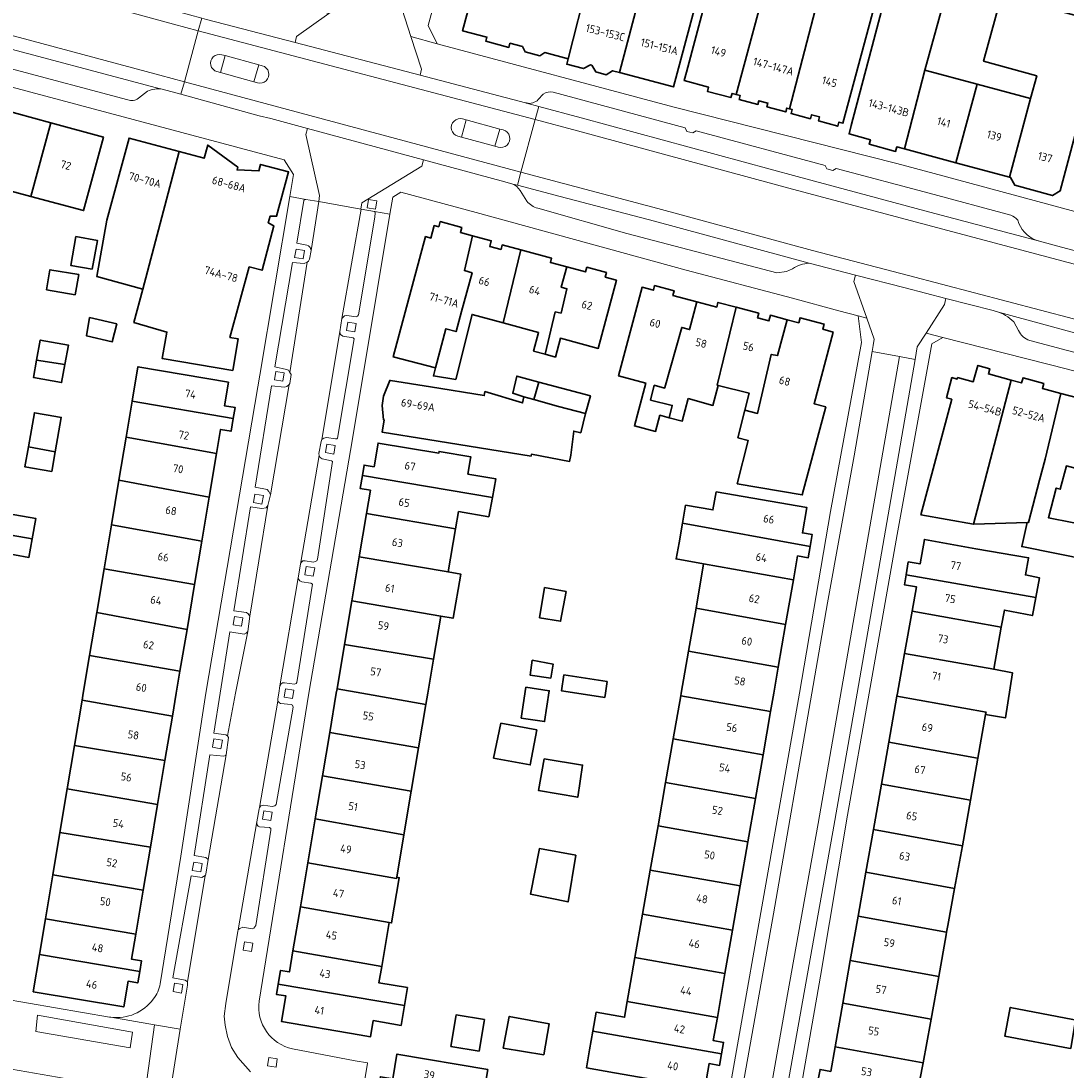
# Model space of a CAD drawing. Extents: x 151587 to 155483, y 462503 to 464608.
# Tile 110 of 236: x 153341 to 153459, y 463457 to 463576. Entities that reach past the tile are written whole.
import ezdxf
from ezdxf.enums import TextEntityAlignment as Align

# ---------------------------------------------------------------- set-up
doc = ezdxf.new("R2010")
doc.units = 0
doc.header["$LTSCALE"] = 0.5
for name, color, linetype, lineweight in [('B-RO-GR-GROENVOORZIENING-GV', 251, 'CONTINUOUS', 18), ('B-RO-OG-BEBOUWING-GV', 6, 'CONTINUOUS', 35), ('B-RO-OG-BEBOUWING-T18', 1, 'CONTINUOUS', 18), ('B-RO-VH-VERHARDING_ASFALT-GV', 251, 'CONTINUOUS', 18), ('B-RO-VH-VERHARDING_BETONSTRAATSTEEN-GV', 251, 'CONTINUOUS', 18), ('B-RO-VH-VERHARDING_STRAATBAKSTEEN-GV', 251, 'CONTINUOUS', 18), ('B-RO-VH-VERHARDING_TEGEL-GV', 251, 'CONTINUOUS', 18)]:
    doc.layers.add(name, color=color, linetype=linetype, lineweight=lineweight)
doc.styles.add('NLCS-ISO-M200-T18', font='NLCS-ISO.ttf', dxfattribs={"height": 0.36})

msp = doc.modelspace()

# ---------------------------------------------------------------- linework, layer by layer
at = {"layer": 'B-RO-GR-GROENVOORZIENING-GV', "flags": 128}
for points in [[(153379.935, 463555.773), (153379.778, 463554.826), (153380.725, 463554.667), (153380.883, 463555.615)], [(153371.739, 463550.168), (153371.582, 463549.221), (153372.529, 463549.062), (153372.687, 463550.01)], [(153377.583, 463541.92), (153377.426, 463540.973), (153378.373, 463540.814), (153378.531, 463541.762)], [(153369.467, 463536.352), (153369.31, 463535.405), (153370.257, 463535.246), (153370.415, 463536.194)], [(153375.217, 463528.127), (153375.06, 463527.18), (153376.007, 463527.021), (153376.165, 463527.969)], [(153367.097, 463522.476), (153366.94, 463521.529), (153367.887, 463521.37), (153368.045, 463522.318)], [(153372.897, 463514.317), (153372.74, 463513.37), (153373.687, 463513.211), (153373.845, 463514.159)], [(153364.792, 463508.669), (153364.635, 463507.722), (153365.582, 463507.563), (153365.74, 463508.511)], [(153370.536, 463500.492), (153370.379, 463499.544), (153371.326, 463499.386), (153371.483, 463500.334)], [(153362.462, 463494.837), (153362.304, 463493.89), (153363.252, 463493.732), (153363.409, 463494.679)], [(153368.093, 463486.723), (153367.936, 463485.776), (153368.883, 463485.617), (153369.041, 463486.565)], [(153360.17, 463480.923), (153360.012, 463479.976), (153360.96, 463479.817), (153361.117, 463480.765)], [(153365.926, 463471.922), (153365.768, 463470.974), (153366.716, 463470.816), (153366.873, 463471.764)], [(153358.011, 463467.232), (153357.854, 463466.285), (153358.801, 463466.126), (153358.959, 463467.074)], [(153368.525, 463457.89), (153369.476, 463457.756), (153369.611, 463458.707), (153368.66, 463458.841)]]:
    msp.add_lwpolyline(points, close=True, dxfattribs=at)
at = {"layer": 'B-RO-OG-BEBOUWING-GV', "flags": 128}
for points in [[(153413.986, 463591.874), (153408, 463593.621), (153407.992, 463593.588), (153404.739, 463580.459), (153402.496, 463571.67), (153402.334, 463571.063), (153404.233, 463570.571), (153405.013, 463570.997), (153405.161, 463570.958), (153405.643, 463570.191), (153406.807, 463569.88), (153407.518, 463570.328), (153408.311, 463570.116), (153413.39, 463589.456)], [(153419.247, 463586.652), (153420.31, 463586.413), (153421.202, 463590.359), (153414.121, 463592.117), (153413.986, 463591.874), (153413.39, 463589.456), (153408.311, 463570.116), (153414.392, 463568.49)], [(153400.692, 463589.011), (153396.903, 463589.984), (153395.852, 463585.987), (153393.722, 463586.548), (153390.563, 463574.851), (153393.306, 463574.12), (153393.187, 463573.676), (153395.799, 463572.959), (153395.922, 463573.424), (153397.319, 463573.052), (153397.625, 463572.462), (153399.282, 463572.014), (153399.867, 463572.373), (153402.496, 463571.67), (153404.739, 463580.459), (153398.946, 463581.976)], [(153421.482, 463567.633), (153421.939, 463567.51), (153421.826, 463567.091), (153423.942, 463566.52), (153424.055, 463566.942), (153425.082, 463566.666), (153424.97, 463566.249), (153427.09, 463565.679), (153427.202, 463566.097), (153427.512, 463566.013), (153432.387, 463584.733), (153432.537, 463584.693), (153432.727, 463585.72), (153426.97, 463587.261), (153425.456, 463582.045), (153425.359, 463582.071)], [(153438.294, 463583.232), (153432.537, 463584.693), (153432.387, 463584.733), (153427.512, 463566.013), (153427.823, 463565.93), (153427.702, 463565.481), (153429.885, 463564.895), (153430.005, 463565.344), (153430.917, 463565.099), (153430.797, 463564.653), (153432.975, 463564.053), (153433.099, 463564.514), (153433.554, 463564.391), (153438.592, 463583.156)], [(153425.359, 463582.071), (153419.564, 463583.614), (153419.468, 463583.64), (153415.854, 463570.179), (153415.594, 463569.214), (153418.356, 463568.472), (153418.228, 463567.997), (153420.899, 463567.287), (153421.025, 463567.755), (153421.482, 463567.633)], [(153434.497, 463564.145), (153434.241, 463563.178), (153436.655, 463562.529), (153436.518, 463562.02), (153439.508, 463561.215), (153439.645, 463561.724), (153440.525, 463561.487), (153442.825, 463570.376), (153445.669, 463580.783), (153442.414, 463581.672), (153442.81, 463583.121), (153440.313, 463583.803), (153439.626, 463583.528)], [(153451.202, 463577.837), (153449.445, 463571.396), (153455.466, 463569.754), (153454.769, 463567.199), (153452.366, 463558.299), (153452.497, 463558.263), (153452.975, 463557.384), (153457.238, 463556.219), (153458.1, 463556.755), (153463.158, 463575.712), (153451.473, 463578.83)], [(153448.737, 463568.803), (153442.825, 463570.376), (153440.525, 463561.487), (153446.314, 463559.928)], [(153454.769, 463567.199), (153448.737, 463568.803), (153446.314, 463559.928), (153452.366, 463558.299)], [(153335.23, 463553.707), (153334.62, 463550.435), (153336.932, 463550.004), (153336.956, 463550.147), (153337.474, 463553.301), (153338.137, 463557.091), (153338.56, 463556.978), (153341.765, 463556.117), (153344.013, 463564.441), (153338.221, 463566.006), (153335.97, 463557.673), (153335.973, 463557.672), (153335.961, 463557.625)], [(153341.765, 463556.117), (153347.719, 463554.519), (153349.964, 463562.834), (153344.013, 463564.441)], [(153354.436, 463545.637), (153358.544, 463561.193), (153352.875, 463562.722), (153350.342, 463553.435), (153349.239, 463547.06)], [(153354.436, 463545.637), (153353.413, 463541.864), (153357.146, 463540.797), (153356.606, 463537.819), (153364.578, 463536.464), (153365.185, 463540.036), (153364.272, 463540.189), (153366.444, 463548.168), (153367.892, 463547.777), (153369.245, 463552.791), (153368.601, 463553.151), (153368.801, 463553.89), (153369.538, 463553.877), (153370.895, 463558.9), (153367.737, 463559.741), (153367.542, 463559.008), (153365.068, 463559.123), (153365.146, 463559.444), (153361.75, 463561.919), (153361.353, 463560.435), (153358.544, 463561.193)], [(153390.446, 463543.125), (153391.637, 463547.51), (153390.769, 463547.746), (153391.671, 463551.685), (153390.314, 463552.045), (153390.469, 463552.63), (153388.034, 463553.277), (153387.878, 463552.692), (153387.356, 463552.831), (153386.977, 463551.421), (153386.379, 463551.581), (153382.727, 463538.001), (153387.514, 463536.762), (153388.682, 463541.173), (153389.83, 463540.861)], [(153348.71, 463547.908), (153349.281, 463551.153), (153346.853, 463551.581), (153346.281, 463548.336)], [(153395.137, 463541.85), (153397.129, 463550.086), (153395.046, 463550.643), (153394.911, 463550.139), (153393.625, 463550.483), (153393.794, 463551.12), (153391.671, 463551.685), (153390.769, 463547.746), (153391.637, 463547.51), (153390.446, 463543.125), (153389.83, 463540.861), (153388.682, 463541.173), (153387.514, 463536.762), (153387.263, 463535.849), (153389.796, 463535.443), (153391.643, 463542.799)], [(153395.137, 463541.85), (153399.155, 463540.758), (153398.579, 463538.64), (153399.889, 463538.291), (153401.044, 463543.071), (153401.699, 463542.95), (153402.357, 463545.688), (153401.702, 463545.868), (153402.33, 463548.16), (153400.497, 463548.649), (153400.63, 463549.148), (153397.129, 463550.086)], [(153346.791, 463545.022), (153347.175, 463547.292), (153343.922, 463547.843), (153343.537, 463545.573)], [(153399.889, 463538.291), (153401.049, 463537.981), (153401.615, 463540.102), (153405.905, 463538.957), (153407.96, 463546.658), (153406.69, 463546.997), (153406.83, 463547.522), (153404.615, 463548.125), (153404.472, 463547.588), (153402.33, 463548.16), (153401.702, 463545.868), (153402.357, 463545.688), (153401.699, 463542.95), (153401.044, 463543.071)], [(153413.422, 463534.537), (153415.333, 463541.321), (153416.226, 463541.082), (153417.049, 463544.219), (153414.345, 463544.936), (153414.487, 463545.469), (153412.265, 463546.058), (153412.124, 463545.525), (153410.852, 463545.863), (153408.197, 463535.85), (153411.266, 463535.036), (153410.472, 463532.04), (153409.985, 463530.203), (153412.372, 463529.57), (153412.859, 463531.407), (153413.911, 463531.128), (153414.255, 463532.514), (153411.809, 463533.123), (153412.222, 463534.783), (153413.403, 463534.47)], [(153416.046, 463533.276), (153418.856, 463532.519), (153419.467, 463534.773), (153419.344, 463534.804), (153421.486, 463543.601), (153419.429, 463544.146), (153419.29, 463543.624), (153417.049, 463544.219), (153416.226, 463541.082), (153415.333, 463541.321), (153413.422, 463534.537), (153413.403, 463534.47), (153412.222, 463534.783), (153411.809, 463533.123), (153414.255, 463532.514), (153413.911, 463531.128), (153415.391, 463530.736)], [(153348.389, 463542.459), (153348.062, 463540.357), (153350.972, 463539.7), (153351.482, 463541.747)], [(153419.467, 463534.773), (153422.938, 463533.909), (153422.453, 463531.963), (153423.899, 463531.603), (153425.453, 463538.269), (153426.168, 463538.149), (153427.251, 463542.19), (153425.361, 463542.695), (153425.192, 463542.058), (153423.907, 463542.399), (153424.046, 463542.923), (153421.486, 463543.601), (153419.344, 463534.804)], [(153427.251, 463542.19), (153426.168, 463538.149), (153425.453, 463538.269), (153423.899, 463531.603), (153422.453, 463531.963), (153421.679, 463528.852), (153422.841, 463528.563), (153421.616, 463523.659), (153428.95, 463522.396), (153431.603, 463532.344), (153430.292, 463532.7), (153432.435, 463540.806), (153431.275, 463541.116), (153431.43, 463541.695), (153428.705, 463542.423), (153428.551, 463541.843)], [(153342.421, 463537.628), (153345.609, 463537.122), (153346.001, 463539.326), (153342.824, 463539.892)], [(153345.609, 463537.122), (153342.421, 463537.628), (153342.069, 463535.651), (153345.246, 463535.086)], [(153364.094, 463535.155), (153353.872, 463536.876), (153353.219, 463532.978), (153364.633, 463531.033), (153364.843, 463532.28), (153363.644, 463532.482)], [(153452.578, 463535.382), (153450.005, 463536.077), (153450.169, 463536.651), (153448.805, 463537.038), (153448.277, 463535.182), (153446.511, 463535.656), (153446.469, 463535.497), (153445.879, 463535.654), (153445.269, 463533.369), (153445.859, 463533.212), (153442.368, 463520.14), (153448.32, 463519.1)], [(153401.415, 463532.406), (153398.63, 463533.164), (153397.486, 463533.475), (153397.341, 463532.789), (153393.087, 463534.074), (153393.015, 463533.623), (153386.941, 463534.597), (153382.42, 463535.322), (153382.322, 463535.338), (153381.634, 463533.576), (153381.46, 463532.49), (153381.607, 463530.886), (153381.705, 463530.87), (153381.482, 463529.483), (153386.624, 463528.658), (153398.312, 463526.783), (153398.345, 463526.99), (153402.662, 463526.19), (153402.783, 463526.893), (153403.122, 463529.605), (153403.911, 463529.431), (153404.474, 463531.614)], [(153399.17, 463535.156), (153396.689, 463535.827), (153396.237, 463533.881), (153397.486, 463533.475), (153398.63, 463533.164), (153398.808, 463533.816)], [(153454.365, 463519.269), (153454.516, 463519.273), (153455.758, 463524.053), (153456.418, 463526.458), (153458.198, 463533.87), (153456.095, 463534.434), (153456.249, 463535.003), (153453.909, 463535.634), (153453.756, 463535.064), (153452.578, 463535.382), (153448.32, 463519.1), (153448.352, 463519.094)], [(153401.415, 463532.406), (153404.474, 463531.614), (153405.011, 463533.577), (153399.17, 463535.156), (153398.808, 463533.816), (153398.63, 463533.164)], [(153364.633, 463531.033), (153353.219, 463532.978), (153352.541, 463528.933), (153362.755, 463527.073), (153363.214, 463529.799), (153364.391, 463529.6)], [(153458.198, 463533.87), (153456.418, 463526.458), (153455.758, 463524.053), (153454.516, 463519.273), (153454.365, 463519.269), (153453.764, 463516.568), (153461.414, 463515.02), (153462.147, 463518.752), (153456.783, 463519.818), (153457.668, 463523.181), (153458.122, 463523.047), (153458.823, 463525.675), (153462.187, 463524.777), (153464.188, 463532.272), (153463.284, 463532.514), (153463.433, 463533.069), (153461.227, 463533.653), (153461.078, 463533.098)], [(153341.496, 463527.829), (153344.525, 463527.279), (153345.204, 463531.162), (153344.579, 463531.271), (153342.171, 463531.692)], [(153351.725, 463524.063), (153361.929, 463522.163), (153362.755, 463527.073), (153352.541, 463528.933)], [(153379.241, 463524.598), (153393.926, 463522.113), (153394.321, 463524.234), (153391.159, 463524.748), (153391.451, 463526.519), (153391.484, 463526.721), (153387.916, 463527.316), (153387.885, 463527.125), (153381.008, 463528.261), (153380.562, 463525.576), (153379.434, 463525.763)], [(153344.133, 463525.037), (153344.525, 463527.279), (153341.496, 463527.829), (153341.1, 463525.567)], [(153361.929, 463522.163), (153351.725, 463524.063), (153350.88, 463519.024), (153361.088, 463517.164)], [(153379.241, 463524.598), (153378.995, 463523.115), (153380.141, 463522.925), (153379.697, 463520.283), (153389.775, 463518.557), (153390.117, 463520.525), (153393.519, 463519.933), (153393.926, 463522.113)], [(153419.217, 463522.741), (153418.867, 463520.707), (153415.77, 463521.24), (153415.418, 463519.192), (153429.854, 463516.555), (153430.088, 463517.912), (153428.969, 463518.104), (153429.463, 463520.98)], [(153338.669, 463518.023), (153341.925, 463517.45), (153342.329, 463519.726), (153339.073, 463520.304)], [(153378.878, 463515.414), (153388.931, 463513.701), (153389.775, 463518.557), (153379.697, 463520.283)], [(153360.265, 463512.27), (153361.088, 463517.164), (153350.88, 463519.024), (153350.046, 463514.048)], [(153415.418, 463519.192), (153415.041, 463516.998), (153414.703, 463515.164), (153417.813, 463514.611), (153427.96, 463512.808), (153428.429, 463515.505), (153429.638, 463515.297), (153429.854, 463516.555)], [(153341.925, 463517.45), (153338.669, 463518.023), (153338.296, 463515.922), (153341.552, 463515.345)], [(153440.692, 463513.37), (153455.361, 463510.801), (153455.785, 463513.031), (153454.19, 463513.356), (153454.534, 463515.258), (153454.542, 463515.301), (153448.567, 463516.314), (153442.759, 463517.367), (153442.282, 463514.607), (153440.945, 463514.838)], [(153378.04, 463510.428), (153388.091, 463508.708), (153389.491, 463508.465), (153390.357, 463513.454), (153388.931, 463513.701), (153378.878, 463515.414)], [(153360.265, 463512.27), (153350.046, 463514.048), (153349.222, 463509.128), (153359.414, 463507.214)], [(153427.08, 463507.751), (153427.96, 463512.808), (153417.813, 463514.611), (153416.947, 463509.606)], [(153455.361, 463510.801), (153440.692, 463513.37), (153440.499, 463512.254), (153441.852, 463512.02), (153441.364, 463509.259), (153451.44, 463507.448), (153451.811, 463509.383), (153454.973, 463508.761)], [(153399.25, 463508.516), (153401.648, 463508.131), (153402.264, 463511.489), (153399.84, 463511.926)], [(153378.04, 463510.428), (153377.212, 463505.504), (153387.27, 463503.833), (153388.091, 463508.708)], [(153426.245, 463502.952), (153427.08, 463507.751), (153416.947, 463509.606), (153416.106, 463504.746)], [(153440.518, 463504.479), (153450.599, 463502.696), (153451.44, 463507.448), (153441.364, 463509.259)], [(153359.414, 463507.214), (153349.222, 463509.128), (153348.405, 463504.257), (153358.621, 463502.503)], [(153376.37, 463500.502), (153379.184, 463500), (153386.408, 463498.71), (153386.625, 463500), (153387.27, 463503.833), (153377.212, 463505.504)], [(153426.245, 463502.952), (153416.106, 463504.746), (153415.275, 463500), (153415.221, 463499.689), (153425.374, 463497.942), (153425.732, 463500)], [(153450.599, 463502.696), (153440.518, 463504.479), (153439.726, 463500), (153439.665, 463499.654), (153449.729, 463497.874), (153449.678, 463497.584), (153451.922, 463497.205), (153452.706, 463502.313)], [(153358.621, 463502.503), (153348.405, 463504.257), (153347.692, 463500), (153347.559, 463499.208), (153357.766, 463497.417), (153358.2, 463500)], [(153400.525, 463501.688), (153400.795, 463503.283), (153398.444, 463503.716), (153398.201, 463502.04)], [(153406.915, 463501.324), (153402.024, 463502.073), (153401.747, 463500.262), (153403.46, 463500), (153406.638, 463499.514), (153406.712, 463500)], [(153376.37, 463500.502), (153376.286, 463500), (153375.542, 463495.573), (153385.582, 463493.812), (153386.408, 463498.71), (153379.184, 463500)], [(153397.712, 463500.67), (153397.187, 463497.195), (153399.829, 463496.796), (153400.354, 463500.272)], [(153346.7, 463494.089), (153356.924, 463492.41), (153357.766, 463497.417), (153347.559, 463499.208)], [(153414.37, 463494.83), (153424.521, 463493.04), (153425.374, 463497.942), (153415.221, 463499.689)], [(153439.665, 463499.654), (153438.75, 463494.48), (153448.772, 463492.657), (153448.809, 463492.651), (153449.678, 463497.584), (153449.729, 463497.874)], [(153398.942, 463495.851), (153394.888, 463496.609), (153394.076, 463492.663), (153398.211, 463491.905)], [(153374.715, 463490.661), (153384.758, 463488.92), (153385.582, 463493.812), (153375.542, 463495.573)], [(153356.924, 463492.41), (153346.7, 463494.089), (153345.879, 463489.195), (153356.083, 463487.407)], [(153413.507, 463489.899), (153423.663, 463488.109), (153424.521, 463493.04), (153414.37, 463494.83)], [(153437.91, 463489.736), (153447.971, 463487.9), (153448.809, 463492.651), (153448.772, 463492.657), (153438.75, 463494.48)], [(153399.794, 463492.57), (153399.162, 463489.005), (153403.586, 463488.247), (153404.131, 463491.88)], [(153384.758, 463488.92), (153374.715, 463490.661), (153373.902, 463485.823), (153383.929, 463483.998)], [(153356.083, 463487.407), (153345.879, 463489.195), (153345.054, 463484.273), (153355.273, 463482.59)], [(153413.507, 463489.899), (153412.652, 463485.013), (153422.813, 463483.222), (153423.663, 463488.109)], [(153447.971, 463487.9), (153437.91, 463489.736), (153437.002, 463484.601), (153447.069, 463482.77)], [(153383.121, 463479.203), (153383.929, 463483.998), (153373.902, 463485.823), (153373.062, 463480.829), (153383.099, 463479.072)], [(153411.777, 463480.012), (153421.942, 463478.219), (153422.813, 463483.222), (153412.652, 463485.013)], [(153436.146, 463479.763), (153446.181, 463477.938), (153447.069, 463482.77), (153437.002, 463484.601)], [(153345.054, 463484.273), (153344.249, 463479.477), (153354.457, 463477.739), (153355.273, 463482.59)], [(153403.36, 463481.711), (153399.252, 463482.441), (153398.251, 463477.279), (153402.494, 463476.414)], [(153373.062, 463480.829), (153372.229, 463475.875), (153382.262, 463474.104), (153382.543, 463474.05), (153383.41, 463479.145), (153383.121, 463479.203), (153383.099, 463479.072)], [(153410.905, 463475.035), (153421.076, 463473.241), (153421.942, 463478.219), (153411.777, 463480.012)], [(153435.269, 463474.805), (153445.275, 463472.985), (153445.409, 463473.741), (153446.181, 463477.938), (153436.146, 463479.763)], [(153354.457, 463477.739), (153344.249, 463479.477), (153343.417, 463474.52), (153353.625, 463472.785)], [(153371.391, 463470.89), (153381.424, 463469.127), (153382.262, 463474.104), (153372.229, 463475.875)], [(153410.047, 463470.13), (153420.223, 463468.335), (153421.076, 463473.241), (153410.905, 463475.035)], [(153435.269, 463474.805), (153434.384, 463469.802), (153444.385, 463467.983), (153445.227, 463472.715), (153445.275, 463472.985)], [(153353.625, 463472.785), (153343.417, 463474.52), (153342.736, 463470.462), (153354.069, 463468.552), (153354.272, 463469.761), (153353.148, 463469.95)], [(153342.736, 463470.462), (153342.033, 463466.269), (153352.271, 463464.551), (153352.759, 463467.46), (153353.855, 463467.276), (153354.069, 463468.552)], [(153369.721, 463467.124), (153383.99, 463464.707), (153384.331, 463466.734), (153381.112, 463467.276), (153381.424, 463469.127), (153371.391, 463470.89), (153370.991, 463468.513), (153369.986, 463468.684)], [(153409.179, 463465.17), (153419.359, 463463.374), (153420.223, 463468.335), (153410.047, 463470.13), (153409.557, 463467.331)], [(153433.532, 463464.982), (153443.528, 463463.164), (153444.385, 463467.983), (153434.384, 463469.802)], [(153378.888, 463461.401), (153380.155, 463461.186), (153380.463, 463463.005), (153383.614, 463462.474), (153383.99, 463464.707), (153369.721, 463467.124), (153369.526, 463465.975), (153370.59, 463465.795), (153370.097, 463462.893)], [(153419.359, 463463.374), (153409.179, 463465.17), (153408.867, 463463.387), (153405.659, 463463.951), (153405.287, 463461.833), (153419.84, 463459.254), (153420.067, 463460.546), (153418.903, 463460.751)], [(153443.528, 463463.164), (153433.532, 463464.982), (153432.658, 463460.042), (153442.615, 463458.23), (153443.453, 463462.742)], [(153459.542, 463463.128), (153452.475, 463464.5), (153451.847, 463461.266), (153459.054, 463459.912), (153459.3, 463459.866), (153459.846, 463463.069)], [(153392.456, 463459.57), (153392.996, 463462.912), (153393.032, 463463.133), (153389.827, 463463.649), (153389.792, 463463.429), (153389.253, 463460.087)], [(153395.167, 463459.896), (153399.74, 463459.154), (153400.337, 463462.647), (153395.83, 463463.482)], [(153404.558, 463457.685), (153407.736, 463457.126), (153417.937, 463455.332), (153418.434, 463458.158), (153419.611, 463457.951), (153419.84, 463459.254), (153405.287, 463461.833), (153404.912, 463459.699)], [(153430.76, 463456.342), (153445.154, 463453.724), (153445.203, 463453.716), (153445.581, 463455.762), (153442.257, 463456.303), (153442.615, 463458.23), (153432.658, 463460.042), (153432.168, 463457.273), (153430.969, 463457.491)], [(153393.407, 463457.495), (153383.145, 463459.229), (153382.674, 463456.423), (153381.277, 463456.658), (153381.072, 463455.435), (153392.741, 463453.527)]]:
    msp.add_lwpolyline(points, close=True, dxfattribs=at)
at = {"layer": 'B-RO-VH-VERHARDING_ASFALT-GV', "flags": 128}
for points in [[(153238.575, 463601.462), (153269.668, 463593.342), (153293.526, 463586.697), (153296.255, 463585.964), (153325.672, 463578.047), (153328.077, 463577.4), (153356.353, 463569.826), (153359.118, 463569.083), (153360.687, 463574.847), (153357.899, 463575.582), (153344.882, 463579.173), (153329.668, 463583.226), (153327.202, 463583.884), (153297.837, 463591.718), (153270.939, 463599.111), (153260.255, 463601.915), (153248.028, 463605.204), (153235.175, 463608.751), (153221.166, 463612.542), (153175.797, 463624.809), (153171.224, 463626.072)], [(153171.224, 463626.072), (153175.797, 463624.809), (153221.166, 463612.542), (153235.175, 463608.751), (153248.028, 463605.204), (153260.255, 463601.915), (153270.939, 463599.111), (153297.837, 463591.718), (153327.202, 463583.884), (153329.668, 463583.226), (153344.882, 463579.173), (153357.899, 463575.582), (153360.687, 463574.847), (153361.073, 463576.267), (153358.286, 463577.035), (153345.479, 463580.564), (153340.803, 463581.848), (153335.715, 463583.246), (153330.077, 463584.725)], [(153336.691, 463573.529), (153355.975, 463568.409), (153356.617, 463568.238), (153358.73, 463567.659), (153359.118, 463569.083), (153356.353, 463569.826), (153328.077, 463577.4), (153325.672, 463578.047), (153296.255, 463585.964), (153293.526, 463586.697), (153269.668, 463593.342), (153238.575, 463601.462)], [(153362.797, 463570.221), (153363.201, 463570.109), (153363.745, 463572.027), (153363.349, 463572.123)], [(153363.349, 463572.123), (153363.745, 463572.027), (153367.532, 463570.986)], [(153367.918, 463570.885), (153367.532, 463570.986), (153366.986, 463569.061), (153367.377, 463568.96)], [(153367.532, 463570.986), (153367.918, 463570.885)], [(153367.377, 463568.96), (153366.986, 463569.061), (153363.201, 463570.109), (153362.797, 463570.221)], [(153455.761, 463551.054), (153442.811, 463554.511), (153428.393, 463558.364), (153403.953, 463564.995), (153399.163, 463566.295), (153398.764, 463564.808), (153403.566, 463563.542), (153427.855, 463556.955), (153442.442, 463553.066), (153479.135, 463543.317)], [(153390.426, 463562.829), (153390.968, 463564.774), (153390.572, 463564.879)], [(153390.572, 463564.879), (153390.968, 463564.774), (153394.756, 463563.735), (153395.156, 463563.632)], [(153398.764, 463564.808), (153397.165, 463558.858), (153401.966, 463557.568), (153412.633, 463554.764), (153430.131, 463550.022), (153440.957, 463547.177), (153463.331, 463541.302), (153474.415, 463538.244), (153481.382, 463536.483), (153492.167, 463533.681)], [(153479.135, 463543.317), (153442.442, 463553.066), (153427.855, 463556.955), (153403.566, 463563.542), (153398.764, 463564.808)], [(153390.023, 463562.939), (153390.426, 463562.829)], [(153394.206, 463561.798), (153390.426, 463562.829), (153390.023, 463562.939)], [(153394.756, 463563.735), (153394.206, 463561.798), (153394.6, 463561.693)], [(153395.156, 463563.632), (153394.756, 463563.735)], [(153394.6, 463561.693), (153394.206, 463561.798)], [(153481.382, 463536.483), (153474.415, 463538.244), (153463.331, 463541.302), (153440.957, 463547.177), (153430.131, 463550.022), (153412.633, 463554.764), (153401.966, 463557.568), (153397.165, 463558.858), (153396.768, 463557.382), (153401.575, 463556.12), (153412.255, 463553.311), (153429.739, 463548.572), (153434.983, 463547.218), (153440.6, 463545.78), (153445.203, 463544.601)], [(153479.85, 463543.88), (153480.376, 463546.447), (153479.504, 463546.558), (153474.357, 463546.42), (153472.692, 463546.603), (153468.037, 463547.826), (153463.571, 463549.001), (153458.251, 463550.4), (153455.766, 463551.053), (153455.761, 463551.054)], [(153445.203, 463544.601), (153450.551, 463543.231), (153450.87, 463543.137), (153462.771, 463539.902), (153473.931, 463536.823), (153474.395, 463536.663), (153480.277, 463533.627), (153481.056, 463535.136), (153480.929, 463535.206)]]:
    msp.add_lwpolyline(points, dxfattribs=at)
for points in [[(153360.687, 463574.847), (153398.764, 463564.808), (153399.163, 463566.295), (153397.78, 463566.67), (153397.744, 463566.68), (153397.69, 463566.693), (153385.751, 463569.812), (153371.625, 463573.502), (153361.609, 463576.119), (153361.073, 463576.267)], [(153398.764, 463564.808), (153360.687, 463574.847), (153359.118, 463569.083), (153397.165, 463558.858)]]:
    msp.add_lwpolyline(points, close=True, dxfattribs=at)
at = {"layer": 'B-RO-VH-VERHARDING_ASFALT-GV'}
for points in [[(153363.349, 463572.123, 1.0105428), (153362.797, 463570.221)], [(153362.797, 463570.221, -1.0105428), (153363.349, 463572.123)], [(153367.377, 463568.96, 1.0206114), (153367.918, 463570.885)], [(153367.918, 463570.885, -1.0206114), (153367.377, 463568.96)], [(153390.572, 463564.879, 1.0003424), (153390.023, 463562.939)], [(153390.023, 463562.939, -1.0003424), (153390.572, 463564.879)], [(153394.6, 463561.693, 1.0219948), (153395.156, 463563.632)], [(153395.156, 463563.632, -1.0219948), (153394.6, 463561.693)]]:
    msp.add_lwpolyline(points, format="xyb", dxfattribs=at)
at = {"layer": 'B-RO-VH-VERHARDING_BETONSTRAATSTEEN-GV', "flags": 128}
for points in [[(153429.739, 463548.572), (153412.255, 463553.311), (153401.575, 463556.12), (153396.768, 463557.382), (153396.233, 463557.522)], [(153397.056, 463556.811), (153397.837, 463555.595)], [(153366.602, 463457.213), (153365.172, 463458.828), (153364.458, 463459.954), (153364.008, 463461.218), (153363.709, 463462.5), (153363.624, 463463.504), (153363.808, 463464.96), (153365.157, 463473.113), (153365.196, 463473.251), (153365.202, 463473.271), (153367.308, 463485.46), (153367.553, 463486.952), (153367.595, 463487.076), (153367.597, 463487.082), (153369.698, 463499.091), (153369.69, 463499.379), (153369.779, 463500), (153369.899, 463500.831), (153371.992, 463513.036), (153371.991, 463513.042), (153372.251, 463514.586), (153374.339, 463526.856), (153374.327, 463527.095), (153374.585, 463528.425), (153374.66, 463528.665), (153376.701, 463540.809), (153376.904, 463542.328), (153379.091, 463554.684), (153379.06, 463554.69), (153374.3, 463555.535), (153373.442, 463550.005), (153373.267, 463549.042), (153373.147, 463548.82), (153372.984, 463548.683), (153371.051, 463536.244), (153371.174, 463535.988), (153371.041, 463534.984), (153370.944, 463534.862), (153368.841, 463522.402), (153368.553, 463521.197), (153366.522, 463508.708), (153366.304, 463506.971), (153364.904, 463500), (153364.006, 463495.193), (153364.102, 463495.002), (153363.847, 463493.052), (153363.828, 463493.033), (153361.824, 463481.199), (153361.55, 463479.536), (153361.499, 463479.444), (153361.482, 463479.411), (153359.458, 463467.393), (153359.464, 463467.389), (153359.482, 463467), (153358.659, 463462.031), (153357.454, 463454.438)], [(153372.629, 463555.665), (153371.81, 463550.834), (153372.958, 463550.615), (153373.162, 463550.536), (153373.346, 463550.343), (153373.442, 463550.005), (153374.3, 463555.535), (153372.839, 463555.795)], [(153380.601, 463554.415), (153379.091, 463554.684), (153376.904, 463542.328), (153377.217, 463542.629), (153377.469, 463542.668), (153378.533, 463542.533), (153378.702, 463542.603), (153378.784, 463542.739), (153380.626, 463553.789), (153380.701, 463554.254)], [(153399.06, 463554.783), (153409.131, 463551.95), (153426.077, 463547.48), (153427.179, 463547.626), (153427.864, 463547.951)], [(153354.691, 463454.915), (153355.743, 463462.535), (153350.816, 463463.385), (153350.638, 463463.416), (153338.459, 463465.517)], [(153336.084, 463458.128), (153349.969, 463455.731)]]:
    msp.add_lwpolyline(points, dxfattribs=at)
at = {"layer": 'B-RO-VH-VERHARDING_BETONSTRAATSTEEN-GV'}
for points in [[(153396.233, 463557.522, -0.1473036), (153397.056, 463556.811)], [(153372.839, 463555.795, 0.3236066), (153372.629, 463555.665)], [(153397.837, 463555.595, 0.1685242), (153399.06, 463554.783)], [(153380.701, 463554.254, 0.4010019), (153380.601, 463554.415)], [(153427.864, 463547.951, -0.1488948), (153429.739, 463548.572)]]:
    msp.add_lwpolyline(points, format="xyb", dxfattribs=at)
at = {"layer": 'B-RO-VH-VERHARDING_BETONSTRAATSTEEN-GV', "flags": 128}
for points in [[(153372.984, 463548.683), (153372.657, 463548.56), (153371.326, 463548.672), (153369.356, 463536.88), (153370.657, 463536.583), (153370.883, 463536.479), (153371.051, 463536.244)], [(153376.701, 463540.809), (153374.66, 463528.665), (153374.868, 463528.83), (153375.191, 463528.879), (153376.183, 463528.728), (153376.347, 463528.75), (153376.433, 463528.83), (153378.309, 463540.033), (153378.198, 463540.141), (153377.017, 463540.339), (153376.766, 463540.533)], [(153425.188, 463454.035), (153427.286, 463465.951), (153430.771, 463485.275), (153439.944, 463538.035), (153436.847, 463538.591), (153434.807, 463526.815), (153431.825, 463510.222), (153430.058, 463500), (153425.709, 463475.067), (153422.051, 463454.595)], [(153441.713, 463537.715), (153439.944, 463538.035), (153430.771, 463485.275), (153427.286, 463465.951), (153425.188, 463454.035), (153426.959, 463453.715), (153432.542, 463484.962), (153435.159, 463500)], [(153368.841, 463522.402), (153370.944, 463534.862), (153370.689, 463534.657), (153370.427, 463534.567), (153368.979, 463534.736), (153367.117, 463523.27), (153368.49, 463522.998), (153368.661, 463522.798)], [(153372.251, 463514.586), (153372.367, 463514.808), (153372.519, 463514.938), (153372.759, 463514.961), (153373.73, 463514.799), (153374.098, 463514.968), (153374.179, 463515.14), (153375.878, 463526.164), (153375.755, 463526.266), (153374.69, 463526.494), (153374.481, 463526.641), (153374.339, 463526.856)], [(153368.553, 463521.197), (153368.349, 463520.954), (153367.868, 463520.85), (153366.596, 463521.05), (153364.7, 463509.305), (153366.143, 463509.112), (153366.34, 463508.97), (153366.522, 463508.708)], [(153371.992, 463513.036), (153369.899, 463500.831), (153370.009, 463501.021), (153370.197, 463501.171), (153370.42, 463501.183), (153371.563, 463501.033), (153371.764, 463501.105), (153371.827, 463501.206), (153373.604, 463512.306), (153373.407, 463512.445), (153372.378, 463512.575), (153372.175, 463512.678), (153372.039, 463512.849)], [(153364.006, 463495.193), (153364.904, 463500), (153366.304, 463506.971), (153366.089, 463506.777), (153365.871, 463506.684), (153364.262, 463506.929), (153363.153, 463500), (153362.431, 463495.486), (153363.787, 463495.297)], [(153367.597, 463487.082), (153367.754, 463487.275), (153368.043, 463487.347), (153369.039, 463487.209), (153369.351, 463487.257), (153369.486, 463487.427), (153371.424, 463498.44), (153371.348, 463498.63), (153371.184, 463498.718), (153369.988, 463498.832), (153369.856, 463498.908), (153369.698, 463499.091)], [(153363.828, 463493.033), (153363.773, 463492.976), (153363.56, 463492.904), (153361.988, 463493.042), (153360.22, 463481.663), (153361.539, 463481.442), (153361.824, 463481.199)], [(153367.308, 463485.46), (153365.202, 463473.271), (153365.378, 463473.404), (153365.733, 463473.548), (153366.779, 463473.379), (153366.965, 463473.452), (153367.192, 463473.769), (153368.906, 463484.526), (153368.897, 463484.705), (153368.733, 463484.81), (153367.606, 463484.913), (153367.474, 463484.989), (153367.314, 463485.174)], [(153361.482, 463479.411), (153361.109, 463479.192), (153359.895, 463479.352), (153357.801, 463467.858), (153359.201, 463467.571), (153359.458, 463467.393)], [(153342.326, 463461.795), (153342.531, 463463.613), (153353.251, 463461.711), (153352.979, 463459.92)]]:
    msp.add_lwpolyline(points, close=True, dxfattribs=at)
at = {"layer": 'B-RO-VH-VERHARDING_STRAATBAKSTEEN-GV', "flags": 128}
for points in [[(153356.617, 463568.238), (153355.975, 463568.409), (153336.691, 463573.529)], [(153339.41, 463570.59), (153352.729, 463567.029)], [(153353.918, 463567.212), (153354.955, 463568.021)], [(153399.677, 463567.678), (153399.116, 463567.057)], [(153452.539, 463554.025), (153443.308, 463556.484), (153432.781, 463559.293), (153432.416, 463559.071), (153431.732, 463559.251), (153431.556, 463559.621), (153416.971, 463563.528), (153416.593, 463563.298), (153415.909, 463563.478), (153415.724, 463563.866), (153400.807, 463567.914)], [(153397.78, 463566.67), (153399.163, 463566.295), (153403.953, 463564.995), (153428.393, 463558.364), (153442.811, 463554.511)], [(153442.811, 463554.511), (153455.761, 463551.054)], [(153453.43, 463553.071), (153453.311, 463553.458)], [(153473.931, 463536.823), (153462.771, 463539.902), (153450.87, 463543.137)], [(153452.869, 463541.947), (153453.403, 463540.993)], [(153454.679, 463539.86), (153469.87, 463535.803)]]:
    msp.add_lwpolyline(points, dxfattribs=at)
msp.add_lwpolyline([(153373.018, 463563.8), (153386.146, 463560.248), (153395.348, 463557.755), (153396.233, 463557.522), (153396.768, 463557.382), (153397.165, 463558.858), (153359.118, 463569.083), (153358.73, 463567.659), (153367.585, 463565.229), (153368.9, 463564.919)], close=True, dxfattribs=at)
at = {"layer": 'B-RO-VH-VERHARDING_STRAATBAKSTEEN-GV'}
for points in [[(153354.955, 463568.021, -0.1534841), (153356.617, 463568.238)], [(153400.807, 463567.914, 0.1963956), (153399.677, 463567.678)], [(153352.729, 463567.029, 0.263351), (153353.918, 463567.212)], [(153399.116, 463567.057, -0.2537028), (153397.78, 463566.67)], [(153453.311, 463553.458, 0.0860408), (153452.539, 463554.025)], [(153455.761, 463551.054, -0.2295296), (153453.43, 463553.071)], [(153450.87, 463543.137, -0.1239227), (153452.869, 463541.947)], [(153453.403, 463540.993, 0.2354004), (153454.679, 463539.86)]]:
    msp.add_lwpolyline(points, format="xyb", dxfattribs=at)
at = {"layer": 'B-RO-VH-VERHARDING_TEGEL-GV', "flags": 128}
for points in [[(153397.504, 463614.999), (153399.534, 463622.361), (153394.089, 463619.191), (153393.156, 463615.616), (153392.876, 463614.467), (153393.013, 463614.247), (153393.52, 463614.041), (153394.295, 463613.837), (153394.563, 463613.659), (153394.625, 463613.303), (153389.892, 463596.14), (153389.745, 463595.812), (153389.448, 463595.81), (153388.524, 463596.073), (153388.197, 463596.071), (153388.019, 463595.833), (153383.578, 463578.979), (153383.394, 463578.283), (153384.73, 463574.193), (153387.686, 463573.369), (153386.664, 463575.422), (153392.456, 463596.642), (153392.491, 463596.769), (153397.386, 463614.566)], [(153361.609, 463576.119), (153371.625, 463573.502), (153371.807, 463574.199), (153375.456, 463576.79), (153373.206, 463577.413), (153367.851, 463578.906), (153342.588, 463585.69), (153333.876, 463587.998)], [(153336.528, 463573.575), (153335.324, 463573.869), (153332.827, 463574.688), (153329.756, 463575.497), (153329.594, 463574.809), (153326.318, 463570.298), (153326.174, 463569.559), (153326.22, 463569.551), (153327.997, 463569.23), (153328.136, 463569.996), (153330.154, 463570.989), (153370.378, 463560.245), (153371.458, 463558.614), (153371.035, 463556.104), (153372.839, 463555.795), (153374.3, 463555.535), (153374.408, 463556.24), (153372.831, 463563.109), (153373.018, 463563.8), (153368.9, 463564.919), (153367.585, 463565.229), (153358.73, 463567.659), (153356.617, 463568.238)], [(153384.73, 463574.193), (153385.933, 463570.509), (153385.751, 463569.812), (153397.69, 463566.693), (153397.744, 463566.68), (153397.78, 463566.67)], [(153455.761, 463551.054), (153455.766, 463551.053), (153458.251, 463550.4), (153463.571, 463549.001), (153464.647, 463553.102), (153459.34, 463554.537), (153443.873, 463558.715), (153439.642, 463559.857), (153414.464, 463566.208), (153387.686, 463573.369), (153384.73, 463574.193)], [(153352.729, 463567.029), (153339.41, 463570.59)], [(153354.955, 463568.021), (153353.918, 463567.212)], [(153399.116, 463567.057), (153399.677, 463567.678)], [(153400.807, 463567.914), (153415.724, 463563.866), (153415.909, 463563.478), (153416.593, 463563.298), (153416.971, 463563.528), (153431.556, 463559.621), (153431.732, 463559.251), (153432.416, 463559.071), (153432.781, 463559.293), (153443.308, 463556.484), (153452.539, 463554.025)], [(153396.233, 463557.522), (153395.348, 463557.755), (153386.146, 463560.248), (153385.958, 463559.553), (153379.186, 463555.399), (153379.06, 463554.69), (153379.091, 463554.684), (153380.601, 463554.415), (153382.357, 463554.123), (153382.673, 463556.026), (153383.575, 463556.608), (153392.115, 463554.307), (153415.845, 463547.8), (153427.864, 463544.648), (153433.077, 463543.2), (153435.286, 463542.631), (153436.25, 463542.386), (153434.805, 463546.521), (153434.983, 463547.218), (153429.739, 463548.572)], [(153397.837, 463555.595), (153397.056, 463556.811)], [(153372.839, 463555.795), (153371.035, 463556.104), (153367.635, 463535.945), (153367.408, 463534.595), (153361.542, 463500), (153358.718, 463481.598), (153356.385, 463467.174)], [(153361.824, 463481.199), (153361.539, 463481.442), (153360.22, 463481.663), (153361.988, 463493.042), (153363.56, 463492.904), (153363.773, 463492.976), (153363.828, 463493.033), (153363.847, 463493.052), (153364.102, 463495.002), (153364.006, 463495.193), (153363.787, 463495.297), (153362.431, 463495.486), (153363.153, 463500), (153364.262, 463506.929), (153365.871, 463506.684), (153366.089, 463506.777), (153366.304, 463506.971), (153366.522, 463508.708), (153366.34, 463508.97), (153366.143, 463509.112), (153364.7, 463509.305), (153366.596, 463521.05), (153367.868, 463520.85), (153368.349, 463520.954), (153368.553, 463521.197), (153368.841, 463522.402), (153368.661, 463522.798), (153368.49, 463522.998), (153367.117, 463523.27), (153368.979, 463534.736), (153370.427, 463534.567), (153370.689, 463534.657), (153370.944, 463534.862), (153371.041, 463534.984), (153371.174, 463535.988), (153371.051, 463536.244), (153370.883, 463536.479), (153370.657, 463536.583), (153369.356, 463536.88), (153371.326, 463548.672), (153372.657, 463548.56), (153372.984, 463548.683), (153373.147, 463548.82), (153373.267, 463549.042), (153373.442, 463550.005), (153373.346, 463550.343), (153373.162, 463550.536), (153372.958, 463550.615), (153371.81, 463550.834), (153372.629, 463555.665)], [(153367.566, 463465.207), (153373.189, 463500), (153378.109, 463528.733), (153380.922, 463545.484), (153382.357, 463554.123), (153380.601, 463554.415)], [(153427.864, 463547.951), (153427.179, 463547.626), (153426.077, 463547.48), (153409.131, 463551.95), (153399.06, 463554.783)], [(153380.701, 463554.254), (153380.626, 463553.789), (153378.784, 463542.739), (153378.702, 463542.603), (153378.533, 463542.533), (153377.469, 463542.668), (153377.217, 463542.629), (153376.904, 463542.328), (153376.701, 463540.809), (153376.766, 463540.533), (153377.017, 463540.339), (153378.198, 463540.141), (153378.309, 463540.033), (153376.433, 463528.83), (153376.347, 463528.75), (153376.183, 463528.728), (153375.191, 463528.879), (153374.868, 463528.83), (153374.66, 463528.665), (153374.585, 463528.425), (153374.327, 463527.095), (153374.339, 463526.856), (153374.481, 463526.641), (153374.69, 463526.494), (153375.755, 463526.266), (153375.878, 463526.164), (153374.179, 463515.14), (153374.098, 463514.968), (153373.73, 463514.799), (153372.759, 463514.961), (153372.519, 463514.938), (153372.367, 463514.808), (153372.251, 463514.586), (153371.991, 463513.042), (153371.992, 463513.036), (153372.039, 463512.849), (153372.175, 463512.678), (153372.378, 463512.575), (153373.407, 463512.445), (153373.604, 463512.306), (153371.827, 463501.206), (153371.764, 463501.105), (153371.563, 463501.033), (153370.42, 463501.183), (153370.197, 463501.171), (153370.009, 463501.021), (153369.899, 463500.831), (153369.779, 463500), (153369.69, 463499.379), (153369.698, 463499.091)], [(153453.311, 463553.458), (153453.43, 463553.071)], [(153450.87, 463543.137), (153450.551, 463543.231), (153445.203, 463544.601), (153445.025, 463543.903), (153442.954, 463540.675), (153444.846, 463540.191), (153458.933, 463536.594), (153483.275, 463530.071), (153495.21, 463526.888)], [(153453.403, 463540.993), (153452.869, 463541.947)], [(153428.216, 463452.082), (153431.02, 463468.019), (153434.088, 463486.214), (153436.522, 463500), (153439.688, 463517.924), (153443.615, 463539.488), (153444.846, 463540.191), (153442.954, 463540.675), (153441.958, 463539.123), (153441.834, 463538.414), (153441.713, 463537.715), (153435.159, 463500), (153432.542, 463484.962), (153426.959, 463453.715)], [(153469.87, 463535.803), (153454.679, 463539.86)], [(153369.698, 463499.091), (153369.856, 463498.908), (153369.988, 463498.832), (153371.184, 463498.718), (153371.348, 463498.63), (153371.424, 463498.44), (153369.486, 463487.427), (153369.351, 463487.257), (153369.039, 463487.209), (153368.043, 463487.347), (153367.754, 463487.275), (153367.597, 463487.082), (153367.595, 463487.076), (153367.553, 463486.952), (153367.308, 463485.46), (153367.314, 463485.174), (153367.474, 463484.989), (153367.606, 463484.913), (153368.733, 463484.81), (153368.897, 463484.705), (153368.906, 463484.526), (153367.192, 463473.769), (153366.965, 463473.452), (153366.779, 463473.379), (153365.733, 463473.548), (153365.378, 463473.404), (153365.202, 463473.271), (153365.196, 463473.251), (153365.157, 463473.113), (153363.808, 463464.96), (153363.624, 463463.504), (153363.709, 463462.5), (153364.008, 463461.218), (153364.458, 463459.954), (153365.172, 463458.828), (153366.602, 463457.213)], [(153350.816, 463463.385), (153355.743, 463462.535), (153358.659, 463462.031), (153359.482, 463467), (153359.464, 463467.389), (153359.458, 463467.393), (153359.201, 463467.571), (153357.801, 463467.858), (153359.895, 463479.352), (153361.109, 463479.192), (153361.482, 463479.411), (153361.499, 463479.444), (153361.55, 463479.536), (153361.824, 463481.199)], [(153375.481, 463432.054), (153377.174, 463442.234), (153377.389, 463443.501), (153379.83, 463458.202), (153379.833, 463458.226), (153378.418, 463458.47), (153371.342, 463459.817)]]:
    msp.add_lwpolyline(points, dxfattribs=at)
for points in [[(153385.933, 463570.509), (153384.73, 463574.193), (153383.394, 463578.283), (153383.578, 463578.979), (153379.319, 463580.092), (153379.129, 463579.397), (153375.456, 463576.79), (153371.807, 463574.199), (153371.625, 463573.502), (153385.751, 463569.812)], [(153366.986, 463569.061), (153367.532, 463570.986), (153363.745, 463572.027), (153363.201, 463570.109)], [(153374.408, 463556.24), (153374.3, 463555.535), (153379.06, 463554.69), (153379.186, 463555.399), (153385.958, 463559.553), (153386.146, 463560.248), (153373.018, 463563.8), (153372.831, 463563.109)], [(153390.426, 463562.829), (153394.206, 463561.798), (153394.756, 463563.735), (153390.968, 463564.774)], [(153379.935, 463555.773), (153380.883, 463555.615), (153380.725, 463554.667), (153379.778, 463554.826)], [(153371.739, 463550.168), (153372.687, 463550.01), (153372.529, 463549.062), (153371.582, 463549.221)], [(153441.713, 463537.715), (153441.834, 463538.414), (153441.958, 463539.123), (153442.954, 463540.675), (153445.025, 463543.903), (153445.203, 463544.601), (153440.6, 463545.78), (153434.983, 463547.218), (153434.805, 463546.521), (153436.25, 463542.386), (153437.09, 463539.98), (153436.965, 463539.27), (153436.847, 463538.591), (153439.944, 463538.035)], [(153435.286, 463542.631), (153435.637, 463539.622), (153432.135, 463520.528), (153428.63, 463500), (153417.624, 463437.398), (153417.415, 463436.208), (153416.094, 463428.672), (153415.722, 463426.551), (153414.584, 463420.076), (153417.708, 463419.564), (153418.508, 463423.782), (153416.993, 463425.798), (153421.242, 463450.066), (153421.647, 463452.331), (153422.051, 463454.595), (153425.709, 463475.067), (153430.058, 463500), (153431.825, 463510.222), (153434.807, 463526.815), (153436.847, 463538.591), (153436.965, 463539.27), (153437.09, 463539.98), (153436.25, 463542.386)], [(153377.583, 463541.92), (153378.531, 463541.762), (153378.373, 463540.814), (153377.426, 463540.973)], [(153369.467, 463536.352), (153370.415, 463536.194), (153370.257, 463535.246), (153369.31, 463535.405)], [(153375.217, 463528.127), (153376.165, 463527.969), (153376.007, 463527.021), (153375.06, 463527.18)], [(153367.097, 463522.476), (153368.045, 463522.318), (153367.887, 463521.37), (153366.94, 463521.529)], [(153372.897, 463514.317), (153373.845, 463514.159), (153373.687, 463513.211), (153372.74, 463513.37)], [(153364.792, 463508.669), (153365.74, 463508.511), (153365.582, 463507.563), (153364.635, 463507.722)], [(153370.536, 463500.492), (153371.483, 463500.334), (153371.326, 463499.386), (153370.379, 463499.544)], [(153362.462, 463494.837), (153363.409, 463494.679), (153363.252, 463493.732), (153362.304, 463493.89)], [(153368.093, 463486.723), (153369.041, 463486.565), (153368.883, 463485.617), (153367.936, 463485.776)], [(153360.17, 463480.923), (153361.117, 463480.765), (153360.96, 463479.817), (153360.012, 463479.976)], [(153365.926, 463471.922), (153366.873, 463471.764), (153366.716, 463470.816), (153365.768, 463470.974)], [(153358.011, 463467.232), (153358.959, 463467.074), (153358.801, 463466.126), (153357.854, 463466.285)], [(153342.326, 463461.795), (153352.979, 463459.92), (153353.251, 463461.711), (153342.531, 463463.613)], [(153358.659, 463462.031), (153355.743, 463462.535), (153354.691, 463454.915), (153357.454, 463454.438)], [(153368.525, 463457.89), (153368.66, 463458.841), (153369.611, 463458.707), (153369.476, 463457.756)]]:
    msp.add_lwpolyline(points, close=True, dxfattribs=at)
at = {"layer": 'B-RO-VH-VERHARDING_TEGEL-GV'}
for points in [[(153356.617, 463568.238, 0.1534841), (153354.955, 463568.021)], [(153399.677, 463567.678, -0.1963956), (153400.807, 463567.914)], [(153353.918, 463567.212, -0.263351), (153352.729, 463567.029)], [(153397.78, 463566.67, 0.2537028), (153399.116, 463567.057)], [(153397.056, 463556.811, 0.1473036), (153396.233, 463557.522)], [(153372.629, 463555.665, -0.3236066), (153372.839, 463555.795)], [(153399.06, 463554.783, -0.1685242), (153397.837, 463555.595)], [(153380.601, 463554.415, -0.4010019), (153380.701, 463554.254)], [(153452.539, 463554.025, -0.0860408), (153453.311, 463553.458)], [(153453.43, 463553.071, 0.2295296), (153455.761, 463551.054)], [(153429.739, 463548.572, 0.1488948), (153427.864, 463547.951)], [(153452.869, 463541.947, 0.1239227), (153450.87, 463543.137)], [(153454.679, 463539.86, -0.2354004), (153453.403, 463540.993)], [(153356.385, 463467.174, -0.1472571), (153355.598, 463465.442)], [(153355.598, 463465.442, -0.2724428), (153350.816, 463463.385)], [(153371.342, 463459.817, -0.3925459), (153367.566, 463465.207)]]:
    msp.add_lwpolyline(points, format="xyb", dxfattribs=at)

# ---------------------------------------------------------------- texts
at = {"layer": 'B-RO-OG-BEBOUWING-T18', "style": 'NLCS-ISO-M200-T18'}
for s, rotation, p in [('153-153C', 345.4, (153406.708, 463574.636)), ('151-151A', 345.4, (153412.818, 463573.047)), ('149', 344.8, (153419.492, 463572.486)), ('147-147A', 344.8, (153425.706, 463570.802)), ('145', 344.8, (153432.045, 463569.083)), ('143-143B', 345.1, (153438.737, 463566.144)), ('141', 345.1, (153444.955, 463564.49)), ('139', 345.1, (153450.662, 463562.972)), ('72', 345, (153345.717, 463559.659)), ('137', 345, (153456.408, 463560.552)), ('70-70A', 344.9, (153354.661, 463557.978)), ('68-68A', 344.8, (153364.16, 463557.507)), ('74A-78', 344.8, (153363.271, 463547.342)), ('66', 344.8, (153393.019, 463546.54)), ('64', 344.5, (153398.727, 463545.521)), ('71-71A', 344.8, (153388.469, 463544.419)), ('62', 346.2, (153404.624, 463543.849)), ('60', 346, (153412.326, 463541.807)), ('58', 346, (153417.534, 463539.557)), ('56', 346, (153422.875, 463539.156)), ('68', 346, (153426.975, 463535.273)), ('74', 350.4, (153359.809, 463533.798)), ('69-69A', 350.9, (153385.523, 463532.564)), ('54-54B', 344.8, (153449.611, 463532.226)), ('52-52A', 344.8, (153454.561, 463531.507)), ('72', 350.4, (153359.05, 463529.16)), ('70', 350.4, (153358.409, 463525.35)), ('67', 350.6, (153384.63, 463525.657)), ('68', 350.4, (153357.614, 463520.627)), ('65', 350.4, (153383.965, 463521.546)), ('66', 350.3, (153425.18, 463519.672)), ('63', 350.4, (153383.204, 463517.017)), ('66', 350.4, (153356.733, 463515.389)), ('64', 350.2, (153424.34, 463515.337)), ('77', 350.2, (153446.307, 463514.41)), ('61', 350.4, (153382.337, 463511.859)), ('64', 350.4, (153355.911, 463510.503)), ('62', 350.2, (153423.529, 463510.675)), ('75', 350, (153445.676, 463510.676)), ('59', 350.4, (153381.624, 463507.619)), ('62', 350.4, (153355.063, 463505.46)), ('60', 350.2, (153422.694, 463505.876)), ('73', 350, (153444.872, 463506.129)), ('57', 350.4, (153380.746, 463502.403)), ('71', 350, (153444.127, 463501.919)), ('60', 350.4, (153354.254, 463500.652)), ('58', 350.2, (153421.91, 463501.37)), ('55', 350.4, (153379.908, 463497.417)), ('56', 350.2, (153420.997, 463496.12)), ('69', 350, (153443.101, 463496.115)), ('58', 350.4, (153353.351, 463495.282)), ('53', 350.4, (153378.984, 463491.924)), ('54', 350.2, (153420.202, 463491.55)), ('67', 350, (153442.26, 463491.359)), ('56', 350.4, (153352.551, 463490.528)), ('51', 350.4, (153378.19, 463487.202)), ('52', 350.2, (153419.368, 463486.761)), ('65', 350, (153441.335, 463486.131)), ('54', 350.4, (153351.669, 463485.279)), ('49', 350.4, (153377.382, 463482.397)), ('50', 350.1, (153418.491, 463481.718)), ('63', 350, (153440.53, 463481.584)), ('52', 350.4, (153350.923, 463480.841)), ('47', 350.4, (153376.54, 463477.391)), ('48', 350.2, (153417.63, 463476.771)), ('61', 350, (153439.639, 463476.545)), ('50', 350.4, (153350.183, 463476.441)), ('45', 350.4, (153375.746, 463472.669)), ('59', 350, (153438.8, 463471.801)), ('48', 350.4, (153349.308, 463471.233)), ('46', 350.2, (153416.747, 463471.696)), ('43', 350.4, (153375.013, 463468.31)), ('46', 350.5, (153348.646, 463467.118)), ('44', 350.1, (153415.822, 463466.38)), ('57', 350, (153437.867, 463466.529)), ('41', 350.4, (153374.372, 463464.175)), ('42', 350.2, (153415.073, 463462.075)), ('55', 350, (153437.036, 463461.826)), ('40', 350, (153414.326, 463457.894)), ('39', 350.4, (153386.808, 463456.889)), ('53', 350, (153436.222, 463457.228))]:
    msp.add_text(s, height=0.9, rotation=rotation, dxfattribs=at).set_placement(p, align=Align.MIDDLE)

doc.saveas('drawing.dxf')
